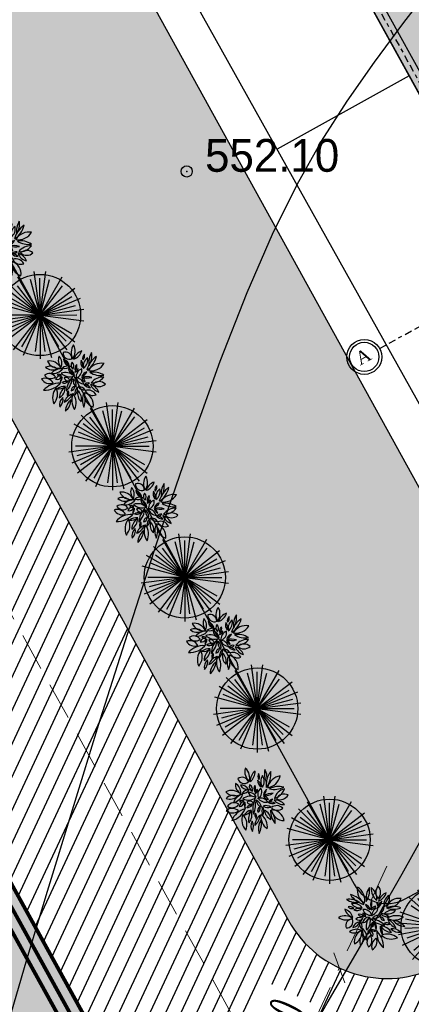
# Model space of a CAD drawing. Extents: x 883 to 364438, y -13 to 4201180.
# Tile 211 of 256: x 364201 to 364211, y 4200803 to 4200829. Entities that reach past the tile are written whole.
import ezdxf

# ---------------------------------------------------------------- set-up
doc = ezdxf.new("R2010")
doc.units = 0
doc.header["$LTSCALE"] = 0.5
doc.header["$MEASUREMENT"] = 0
doc.header["$PDMODE"] = 32
doc.header["$PDSIZE"] = 0.3
for name, pattern in [('BORDERX2', [88.9, 25.4, -12.7, 25.4, -12.7, 0, -12.7]), ('CONTI', [0]), ('G_BUILDING_LINE', [3, 2, -1])]:
    doc.linetypes.add(name, pattern=pattern)
for name, color, linetype in [('(004) Точки рельефа', 7, 'Continuous'), ('GORIZDEFAULT', 32, 'CONTI'), ('PI_TTDEFAULT', 5, 'CONTI'), ('Сосна горная', 7, 'Continuous'), ('шрифт', 1, 'Continuous')]:
    doc.layers.add(name, color=color, linetype=linetype)
for name, color, linetype, lineweight in [('(032) Горизонтали утолщенные', 32, 'Continuous', 30), ('.', 7, 'Continuous', 15), ('Сплошная толстая', 7, 'Continuous', 40)]:
    doc.layers.add(name, color=color, linetype=linetype, lineweight=lineweight)
doc.styles.add('ATTR', font='romans.shx', dxfattribs={"width": 0.8, "height": 0.470416})
doc.styles.add('D-431', font='d431.ttf')
doc.styles.get("Standard").update_dxf_attribs({"font": 'times.ttf'})
doc.styles.add('TimesNewRomanCyr', font='times.ttf', dxfattribs={"width": 0.5, "height": 1})
doc.dimstyles.new('GENPLAN1', dxfattribs={"dimscale": 0.5, "dimtxt": 1, "dimasz": 1.2, "dimexe": 1.3, "dimexo": 1.5, "dimgap": 0.5, "dimtad": 1, "dimdec": 1, "dimzin": 0, "dimdsep": 46, "dimtxsty": 'TimesNewRomanCyr', "dimblk1": 'OBLIQUE', "dimblk2": 'OBLIQUE', "dimsah": 1, "dimcen": 1, "dimadec": 0, "dimazin": 0, "dimtfac": 0.75, "dimtdec": 1, "dimtix": 1, "dimtmove": 0, "dimatfit": 3, "dimfxl": 1, "dimtvp": 1.2, "dimtfill": 1, "dimlwd": 0, "dimlwe": 0, "dimarcsym": 0})

# ---------------------------------------------------------------- blocks, each defined once
blk = doc.blocks.new('gergrgrre')
at = {"layer": '(032) Горизонтали утолщенные', "color": 32}
blk.add_polyline3d([(360504.39, 4200800.37, 552), (360505.38, 4200803.73, 552), (360505.93, 4200805.56, 552), (360506.59, 4200807.73, 552), (360507.33, 4200810.13, 552), (360508.13, 4200812.64, 552), (360508.94, 4200815.16, 552), (360509.76, 4200817.55, 552), (360510.53, 4200819.71, 552), (360511.25, 4200821.55, 552), (360511.93, 4200823.1, 552), (360512.59, 4200824.43, 552), (360513.24, 4200825.59, 552), (360513.92, 4200826.66, 552), (360514.65, 4200827.7, 552), (360515.43, 4200828.76, 552), (360516.3, 4200829.89, 552)], dxfattribs=at)
at = {"layer": 'GORIZDEFAULT', "color": 32}
blk.add_polyline3d([(360502.04, 4200784.3, 551.5), (360503.04, 4200785.47, 551.5), (360504.07, 4200786.7, 551.5), (360505.1, 4200787.96, 551.5), (360506.1, 4200789.23, 551.5), (360507.02, 4200790.48, 551.5), (360507.83, 4200791.68, 551.5), (360508.52, 4200792.8, 551.5), (360509.09, 4200793.86, 551.5), (360509.59, 4200794.89, 551.5), (360510.04, 4200795.9, 551.5), (360510.49, 4200796.91, 551.5), (360510.95, 4200797.95, 551.5), (360511.46, 4200799.03, 551.5), (360512.06, 4200800.18, 551.5), (360512.71, 4200801.37, 551.5), (360513.39, 4200802.57, 551.5), (360514.09, 4200803.77, 551.5), (360514.76, 4200804.92, 551.5), (360515.39, 4200806.02, 551.5), (360515.95, 4200807.03, 551.5)], dxfattribs=at)
at = {"layer": 'PI_TTDEFAULT', "color": 5}
blk.add_point((360509.64, 4200824.78, 552.1), dxfattribs=at)
at = {"layer": '(004) Точки рельефа', "style": 'D-431'}
blk.add_text('552.10', height=0.875, dxfattribs=at).set_placement((360510.13, 4200824.77))
blk = doc.blocks.new('A$C62d73b19')
at = {"color": 1, "linetype": 'BORDERX2', "ltscale": 15}
for p, q in [((-15096, 7628), (1263, 7628)), ((-10737, 7628), (-10737, -5332)), ((1263, -5328), (1263, 7628)), ((-15096, -4372), (1263, -4372))]:
    blk.add_line(p, q, dxfattribs=at)
at = {"layer": 'Сплошная толстая', "color": 0, "lineweight": 30}
for p, q in [((-10887, 7777), (1413, 7777)), ((-10887, -4522), (-10887, 7777)), ((1413, 7777), (1413, -4522)), ((-10587, 7477), (1113, 7477)), ((-10587, -4222), (-10587, 7477)), ((1113, 7477), (1113, -4222)), ((1113, -4222), (-10587, -4222)), ((1413, -4522), (-10887, -4522))]:
    blk.add_line(p, q, dxfattribs=at)
at = {"layer": 'шрифт', "color": 0}
for centre in [(-15563, 7628), (-15562, -4372), (-10737, -5798), (1263, -5794)]:
    blk.add_circle(centre, 466, dxfattribs=at)
at = {"layer": 'шрифт', "color": 0, "lineweight": 30}
for centre in [(-15563, 7628), (-15562, -4372), (-10737, -5798), (1263, -5794)]:
    blk.add_circle(centre, 391, dxfattribs=at)
at = {"layer": 'шрифт', "color": 0, "char_height": 350, "width": 219, "attachment_point": 2}
for s, insert in [('{\\fTimes New Roman|b0|i0|c204|p18;В}', (-15582, 7826)), ('{\\fTimes New Roman|b0|i0|c204|p18;А}', (-15581, -4175)), ('{\\fTimes New Roman|b0|i0|c204|p18;1}', (-10756, -5601)), ('{\\fTimes New Roman|b0|i0|c204|p18;3}', (1244, -5596))]:
    blk.add_mtext(s, dxfattribs=dict(at, insert=insert))
blk = doc.blocks.new('trhrh')
at = {"layer": '.', "linetype": 'Continuous', "lineweight": 30}
h = blk.add_hatch(color=4, dxfattribs=at)
h.dxf.hatch_style = 1
h.paths.add_polyline_path([(362343.562, 4200844.406), (362354.336, 4200850.341), (362360.27, 4200839.567), (362349.497, 4200833.633)])
h.paths.add_polyline_path([(362336.435, 4200857.034), (362347.208, 4200862.969), (362353.143, 4200852.196), (362342.369, 4200846.261)])
at = {"color": 18, "linetype": 'Continuous', "lineweight": 30, "true_color": 0x000000}
for points in [[(362330.981, 4200858.597), (362348.762, 4200868.391), (362365.723, 4200838.005), (362347.943, 4200828.21)], [(362343.562, 4200844.406), (362354.336, 4200850.341), (362360.27, 4200839.567), (362349.497, 4200833.633)]]:
    blk.add_lwpolyline(points, close=True, dxfattribs=at)
blk.add_lwpolyline([(362346.529, 4200839.019), (362343.007, 4200837.053)], dxfattribs=at)
at = {"color": 18, "linetype": 'Continuous', "lineweight": 30, "true_color": 0x000000, "xscale": 0.001, "yscale": 0.001, "zscale": 0.001, "rotation": 28.84872795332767}
blk.add_blockref('A$C62d73b19', (362356.851, 4200842.847), dxfattribs=at)
blk = doc.blocks.new('_Oblique')
at = {"color": 0, "linetype": 'ByBlock', "lineweight": -2}
blk.add_line((-0.5, -0.5), (0.5, 0.5), dxfattribs=at)
blk = doc.blocks.new('*D485')
at = {"color": 0, "linetype": 'G_BUILDING_LINE', "lineweight": 0, "transparency": 16777216}
for p, q in [((364261.271, 4200818.976), (364263.393, 4200814.991)), ((364263.087, 4200815.564), (364208.033, 4200786.263)), ((364206.217, 4200789.675), (364208.338, 4200785.689))]:
    blk.add_line(p, q, dxfattribs=at)
at = {"layer": 'Defpoints', "color": 0, "linetype": 'Continuous', "lineweight": 30, "transparency": 16777216}
for p in [(364260.919, 4200819.638), (364205.864, 4200790.337), (364208.033, 4200786.263)]:
    blk.add_point(p, dxfattribs=at)
at = {"color": 0, "linetype": 'Continuous', "lineweight": 0, "transparency": 16777216, "xscale": 0.6, "yscale": 0.6, "zscale": 0.6}
for p, rotation in [((364263.087, 4200815.564), 28.02294709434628), ((364208.033, 4200786.263), 208.0229470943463)]:
    blk.add_blockref('_Oblique', p, dxfattribs=dict(at, rotation=rotation))
at = {"color": 0, "linetype": 'Continuous', "lineweight": 30, "transparency": 16777216, "insert": (364235.203, 4200801.585), "char_height": 1, "attachment_point": 5, "rotation": 28.0229, "style": 'TimesNewRomanCyr', "bg_fill": 3, "box_fill_scale": 1.25, "bg_fill_color": 256, "bg_fill_true_color": 13158600, "bg_fill_transparency": 0}
blk.add_mtext('62.4', dxfattribs=at)
blk = doc.blocks.new('*D486')
at = {"color": 0, "linetype": 'G_BUILDING_LINE', "lineweight": 0, "transparency": 16777216}
for p, q in [((364167.298, 4200858.755), (364164.51, 4200857.218)), ((364202.988, 4200788.752), (364165.079, 4200857.532)), ((364205.207, 4200789.975), (364202.419, 4200788.438))]:
    blk.add_line(p, q, dxfattribs=at)
at = {"layer": 'Defpoints', "color": 0, "linetype": 'Continuous', "lineweight": 30, "transparency": 16777216}
for p in [(364167.955, 4200859.117), (364165.079, 4200857.532), (364205.864, 4200790.337)]:
    blk.add_point(p, dxfattribs=at)
at = {"color": 0, "linetype": 'Continuous', "lineweight": 0, "transparency": 16777216, "xscale": 0.6, "yscale": 0.6, "zscale": 0.6}
for p, rotation in [((364165.079, 4200857.532), 118.8618541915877), ((364202.988, 4200788.752), 298.8618541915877)]:
    blk.add_blockref('_Oblique', p, dxfattribs=dict(at, rotation=rotation))
at = {"color": 0, "linetype": 'Continuous', "lineweight": 30, "transparency": 16777216, "insert": (364184.7, 4200823.509), "char_height": 1, "attachment_point": 5, "rotation": 298.8619, "style": 'TimesNewRomanCyr', "bg_fill": 3, "box_fill_scale": 1.25, "bg_fill_color": 256, "bg_fill_true_color": 13158600, "bg_fill_transparency": 0}
blk.add_mtext('78.5', dxfattribs=at)
blk = doc.blocks.new('*D635')
at = {"color": 0, "linetype": 'G_BUILDING_LINE', "lineweight": 0, "transparency": 16777216}
for p, q in [((364248.697, 4200821.34), (364248.401, 4200821.877)), ((364248.715, 4200821.307), (364205.208, 4200797.328)), ((364205.19, 4200797.361), (364204.894, 4200797.897))]:
    blk.add_line(p, q, dxfattribs=at)
at = {"layer": 'Defpoints', "color": 0, "linetype": 'Continuous', "lineweight": 30, "transparency": 16777216}
for p in [(364249.059, 4200820.684), (364205.208, 4200797.328), (364205.552, 4200796.704)]:
    blk.add_point(p, dxfattribs=at)
at = {"color": 0, "linetype": 'Continuous', "lineweight": 0, "transparency": 16777216, "xscale": 0.6, "yscale": 0.6, "zscale": 0.6}
for p, rotation in [((364248.715, 4200821.307), 28.86185419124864), ((364205.208, 4200797.328), 208.8618541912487)]:
    blk.add_blockref('_Oblique', p, dxfattribs=dict(at, rotation=rotation))
at = {"color": 0, "linetype": 'Continuous', "lineweight": 30, "transparency": 16777216, "insert": (364226.595, 4200809.984), "char_height": 1, "attachment_point": 5, "rotation": 28.8619, "style": 'TimesNewRomanCyr', "bg_fill": 3, "box_fill_scale": 1.25, "bg_fill_color": 256, "bg_fill_true_color": 13158600, "bg_fill_transparency": 0}
blk.add_mtext('49.7', dxfattribs=at)
blk = doc.blocks.new('*D636')
at = {"color": 0, "linetype": 'G_BUILDING_LINE', "lineweight": 0, "transparency": 16777216}
for p, q in [((364174.823, 4200859.763), (364175.34, 4200860.047)), ((364210.038, 4200795.745), (364174.77, 4200859.734)), ((364210.091, 4200795.774), (364210.607, 4200796.059))]:
    blk.add_line(p, q, dxfattribs=at)
at = {"layer": 'Defpoints', "color": 0, "linetype": 'Continuous', "lineweight": 30, "transparency": 16777216}
for p in [(364174.77, 4200859.734), (364174.166, 4200859.401), (364209.434, 4200795.412)]:
    blk.add_point(p, dxfattribs=at)
at = {"color": 0, "linetype": 'Continuous', "lineweight": 0, "transparency": 16777216, "xscale": 0.6, "yscale": 0.6, "zscale": 0.6}
for p, rotation in [((364174.77, 4200859.734), 118.861854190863), ((364210.038, 4200795.745), 298.861854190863)]:
    blk.add_blockref('_Oblique', p, dxfattribs=dict(at, rotation=rotation))
at = {"color": 0, "linetype": 'Continuous', "lineweight": 30, "transparency": 16777216, "insert": (364193.07, 4200828.106), "char_height": 1, "attachment_point": 5, "rotation": 298.8619, "style": 'TimesNewRomanCyr', "bg_fill": 3, "box_fill_scale": 1.25, "bg_fill_color": 256, "bg_fill_true_color": 13158600, "bg_fill_transparency": 0}
blk.add_mtext('73.1', dxfattribs=at)
blk = doc.blocks.new('*D645')
at = {"color": 0, "linetype": 'G_BUILDING_LINE', "lineweight": 0, "transparency": 16777216}
for p in [(364210.58, 4200806.227), (364208.006, 4200800.723)]:
    blk.add_line(p, (364209.309, 4200803.51), dxfattribs=at)
at = {"layer": 'Defpoints', "color": 0, "linetype": 'Continuous', "lineweight": 30, "transparency": 16777216}
for p in [(364210.58, 4200806.227), (364209.309, 4200803.51)]:
    blk.add_point(p, dxfattribs=at)
at = {"color": 0, "linetype": 'Continuous', "lineweight": 0, "transparency": 16777216, "xscale": 0.6, "yscale": 0.6, "zscale": 0.6, "rotation": 64.94356560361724}
blk.add_blockref('_Oblique', (364209.309, 4200803.51), dxfattribs=at)
at = {"color": 0, "linetype": 'Continuous', "lineweight": 30, "transparency": 16777216, "insert": (364207.715, 4200801.895), "char_height": 1, "attachment_point": 5, "rotation": 64.9436, "style": 'TimesNewRomanCyr', "bg_fill": 3, "box_fill_scale": 1.25, "bg_fill_color": 256, "bg_fill_true_color": 13158600, "bg_fill_transparency": 0}
blk.add_mtext('R3.0', dxfattribs=at)
blk = doc.blocks.new('Сосна горная 10')
at = {"layer": 'Сосна горная'}
h = blk.add_hatch(color=256, dxfattribs=at)
h.dxf.hatch_style = 1
h.set_gradient(color1=(74, 99, 64), color2=(177, 201, 179), tint=1, name='INVSPHERICAL')
edge = h.paths.add_edge_path()
edge.add_arc((0, 0), 5, 0, 360)
at = {"layer": 'Сосна горная', "color": 48}
for q in [(-1.4, 5.23), (0, 5.41), (2.07, 5), (-3.3, 4.29), (-2.27, 3.93), (-0.59, 4.5), (0.59, 4.5), (3.3, 4.29), (2.27, 3.93), (-4.29, 3.3), (-3.21, 3.21), (4.29, 3.3), (-3.93, 2.27), (3.93, 2.27), (5, 2.07), (-5.37, 0.71), (-5.37, -0.71), (-5, -2.07), (-4.54, 0), (-4.38, -1.17), (-4.29, -3.3), (-3.93, -2.27), (-2.76, -3.6), (-2.71, -4.69), (-1.17, -4.38), (-0.71, -5.37), (4.38, 1.17), (5.37, 0.71), (4.54, 0), (5.23, -1.4), (4.19, -1.74), (4.69, -2.71), (3.6, -2.76), (3.83, -3.83), (2.76, -3.6), (2.71, -4.69), (0.71, -5.37), (1.17, -4.38), (0, -4.54)]:
    blk.add_line((0, 0), q, dxfattribs=at)
blk.add_circle((0, 0), 5, dxfattribs=at)
at = {"layer": 'Сосна горная', "color": 48, "style": 'ATTR', "width": 0.8, "flags": 9}
blk.add_attdef('ESTCODE', (0, 0), '', height=0.0000217, dxfattribs=at)
blk = doc.blocks.new('*U649')
at = {"xscale": 0.2168317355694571, "yscale": 0.2168317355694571, "zscale": 0.2168317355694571, "rotation": 241.1902673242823}
blk.add_blockref('Сосна горная 10', (1.936, 0), dxfattribs=at)
blk = doc.blocks.new('*U650')
at = {"color": 0, "linetype": 'ByBlock', "lineweight": -2, "transparency": 16777216}
for p, rotation in [((364198.461, 4200826.143), 298.8618541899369), ((364200.392, 4200822.64), 298.8618541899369), ((364202.323, 4200819.136), 298.8618541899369), ((364204.254, 4200815.633), 298.8618541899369), ((364206.185, 4200812.13), 298.8618541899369), ((364208.115, 4200808.627), 298.8618541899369), ((364210.229, 4200805.291), 339.475055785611)]:
    blk.add_blockref('*U649', p, dxfattribs=dict(at, rotation=rotation))
blk = doc.blocks.new('озеления')
at = {"color": 1, "linetype": 'ByBlock'}
for centre, radius, start, end in [((144.985, 375.04), 0.73, 120.40857, 200.43118), ((143.931, 375.415), 0.73, 300.40857, 20.43118), ((145.276, 375.41), 1.523, 176.00956, 234.57675), ((142.761, 374.364), 1.523, 356.00956, 49.18601), ((145.239, 374.969), 0.597, 124.60082, 217.46579), ((144.426, 375.097), 0.597, 304.60082, 37.46579), ((146.078, 374.863), 1.062, 175.28394, 229.92847), ((144.336, 374.138), 1.062, 355.28394, 49.92847), ((146.103, 374.844), 0.801, 138.89686, 205.40693), ((144.776, 375.027), 0.801, 318.89686, 25.40693), ((146.369, 374.376), 0.943, 114.43033, 189.80695), ((145.049, 375.075), 0.943, 294.43033, 9.80695), ((142.63, 373.528), 0.778, 42.14373, 101.66666), ((143.049, 374.813), 0.778, 222.14373, 281.66666), ((143.189, 373.687), 1.143, 49.85059, 114.67195), ((143.449, 375.599), 1.143, 229.85059, 294.67195), ((144.015, 374.871), 1.016, 212.81844, 268.33426), ((143.132, 373.305), 1.016, 32.81844, 88.33426), ((144.721, 374.377), 0.877, 172.87776, 216.45617), ((143.161, 373.945), 0.877, 354.4977, 38.07611), ((144.736, 374.618), 0.508, 227.10765, 273.27006), ((144.42, 373.738), 0.508, 47.10765, 93.27006), ((144.939, 374.505), 0.372, 161.8817, 249.73011), ((144.456, 374.271), 0.372, 341.8817, 69.73011), ((145.756, 373.519), 0.971, 136.63556, 199.4278), ((144.134, 373.863), 0.971, 316.63556, 19.4278), ((145.163, 374.253), 0.308, 131.08234, 198.42695), ((144.667, 374.388), 0.308, 311.08234, 18.42695), ((145.813, 374.92), 0.796, 245.48932, 312.77516), ((146.032, 373.607), 0.796, 66.14593, 133.43177), ((142.113, 372.648), 1.208, 39.74877, 87.87017), ((143.087, 374.628), 1.208, 219.74877, 267.87017), ((142.453, 372.953), 1.082, 21.30152, 68.66), ((143.855, 374.354), 1.082, 201.30152, 248.66), ((143.47, 373.363), 0.364, 47.38731, 115.74759), ((143.558, 373.959), 0.364, 227.38731, 295.74759), ((144.876, 375.054), 1.743, 226.93945, 265.85826), ((143.56, 372.043), 1.743, 46.93945, 85.85826), ((143.721, 373.091), 0.33, 10.523, 90.86046), ((144.041, 373.481), 0.33, 190.523, 270.86046), ((144.76, 373.939), 0.463, 158.21186, 216.96735), ((143.961, 373.832), 0.463, 338.21186, 36.96735), ((144.789, 373.628), 0.325, 102.16354, 198.37984), ((144.412, 373.843), 0.325, 282.16354, 18.37984), ((144.813, 373.75), 0.58, 276.3902, 348.07215), ((145.454, 373.056), 0.58, 97.38832, 169.07027), ((145.66, 373.018), 0.409, 53.27719, 136.25647), ((146.006, 373.872), 0.59, 159.26102, 223.97228), ((145.019, 373.683), 0.59, 337.71225, 42.42351), ((145.464, 374.215), 0.683, 279.33237, 342.16991), ((146.225, 373.332), 0.683, 99.33237, 162.16991), ((146.598, 373.546), 0.49, 86.99646, 202.20578), ((146.646, 372.462), 0.96, 54.19362, 122.62197), ((146.17, 373.85), 0.49, 266.99646, 22.20578), ((142.991, 372.133), 1.243, 66.25516, 125.03347), ((142.79, 374.283), 1.243, 245.66929, 304.4476), ((143.501, 372.06), 0.863, 75.5726, 136.33853), ((143.092, 373.492), 0.863, 255.5726, 316.33853), ((143.483, 372.452), 0.691, 43.3367, 98.0592), ((143.889, 373.61), 0.691, 223.3367, 278.0592), ((143.391, 372.878), 0.64, 305.35468, 0.2444), ((144.401, 372.359), 0.64, 125.35468, 180.2444), ((144.51, 372.564), 0.702, 80.1717, 138.31359), ((144.106, 373.723), 0.702, 260.1717, 318.31359), ((144.066, 373.062), 0.626, 280.59637, 4.05239), ((144.854, 372.427), 0.626, 98.32556, 181.78157), ((144.784, 372.409), 0.629, 18.72648, 98.58194), ((145.286, 373.233), 0.629, 198.72648, 278.58194), ((145.08, 372.856), 0.301, 4.751, 78.47786), ((145.44, 373.176), 0.301, 184.751, 258.47786), ((145.402, 372.746), 0.401, 36.62615, 104.04181), ((145.627, 373.375), 0.401, 216.62615, 284.04181), ((145.609, 373.628), 0.409, 233.27719, 316.25647), ((145.855, 372.066), 0.623, 71.39699, 126.56013), ((145.683, 373.156), 0.623, 251.39699, 306.56013), ((147.011, 373.506), 0.93, 198.50932, 254.24661), ((145.876, 372.316), 0.93, 18.50932, 74.24661), ((146.72, 374.068), 0.96, 232.09547, 300.52382), ((143.019, 371.095), 1.457, 67.9577, 112.0423), ((143.019, 373.797), 1.457, 247.9577, 292.0423), ((143.425, 371.405), 1.006, 81.94051, 161.39642), ((142.613, 372.722), 1.006, 261.94051, 341.39642), ((144.018, 371.759), 0.663, 118.58777, 201.47073), ((143.106, 372.11), 0.663, 296.50487, 19.38784), ((144.548, 371.044), 0.973, 111.24988, 164.37382), ((143.259, 372.213), 0.973, 291.24988, 344.37382), ((144.69, 371.881), 0.753, 133.98943, 174.65987), ((143.434, 372.507), 0.753, 312.38089, 353.05133), ((143.935, 372.113), 0.376, 346.67124, 51.57876), ((144.555, 372.304), 0.376, 162.60507, 227.51259), ((145.428, 371.827), 1.115, 176.71459, 233.4855), ((143.652, 370.995), 1.115, 356.71459, 53.4855), ((144.836, 372.103), 0.518, 100.74042, 152.60199), ((144.301, 372.854), 0.518, 278.30282, 330.16438), ((145.93, 372.15), 1.247, 159.04336, 194.09397), ((143.539, 372.245), 1.247, 341.32788, 16.37849), ((144.566, 372.012), 0.639, 19.09754, 66.09222), ((145.429, 372.805), 0.639, 199.09754, 246.09222), ((146.362, 371.179), 1.483, 146.55062, 189.60629), ((143.663, 371.749), 1.483, 326.55062, 9.60629), ((146.381, 371.906), 1.147, 169.97973, 239.55579), ((144.67, 371.121), 1.147, 349.74369, 59.31975), ((146.742, 373.21), 1.77, 214.85184, 256.83294), ((144.867, 370.503), 1.77, 33.73455, 75.71565), ((145.597, 371.668), 0.826, 37.94947, 102.05959), ((146.076, 372.984), 0.826, 217.94947, 282.05959), ((145.89, 370.668), 1.408, 57.8807, 99.81892), ((146.398, 373.249), 1.408, 237.8807, 279.81892), ((146.192, 372.133), 0.421, 42.17982, 106.95612), ((146.381, 372.819), 0.421, 222.17982, 286.95612), ((144.737, 371.284), 0.696, 137.28165, 222.71835), ((143.714, 371.284), 0.696, 317.28165, 42.71835)]:
    blk.add_arc(centre, radius, start, end, dxfattribs=at)

msp = doc.modelspace()

# ---------------------------------------------------------------- hatches: boundary and pattern name
at = {"layer": '.', "ltscale": 0.149071}
h = msp.add_hatch(color=256, dxfattribs=at)
h.dxf.hatch_style = 1
h.set_gradient(color1=(51, 204, 0), color2=(51, 204, 0), tint=1)
edge = h.paths.add_edge_path(flags=17)
edge.add_line((364181.334, 4200853.075), (364207.952, 4200804.779))
edge.add_arc((364210.58, 4200806.227), 3, 208.8619, 298.0817)
edge.add_line((364211.992, 4200803.58), (364213.022, 4200804.13))
edge.add_line((364213.022, 4200804.13), (364240.832, 4200818.953))
edge.add_arc((364239.421, 4200821.6), 3, 298.0581, 388.8487)
edge.add_line((364242.048, 4200823.048), (364232.152, 4200841.012))
edge.add_line((364232.152, 4200841.012), (364225.428, 4200837.295))
edge.add_line((364225.428, 4200837.295), (364231.706, 4200825.907))
edge.add_line((364231.706, 4200825.907), (364212.109, 4200815.132))
edge.add_line((364212.109, 4200815.132), (364194.345, 4200847.36))
edge.add_line((364194.345, 4200847.36), (364213.831, 4200858.073))
edge.add_line((364213.831, 4200858.073), (364220.104, 4200846.691))
edge.add_line((364220.104, 4200846.691), (364226.941, 4200850.471))
edge.add_line((364226.941, 4200850.471), (364215.218, 4200871.75))
edge.add_arc((364212.59, 4200870.302), 3, 28.854, 118.8619)
edge.add_line((364211.142, 4200872.929), (364182.513, 4200857.15))
edge.add_arc((364183.961, 4200854.523), 3, 118.8619, 208.8619)
h.paths.add_polyline_path([(364223.816, 4200885.529), (364215.777, 4200881.1), (364222.97, 4200868.093), (364225.932, 4200869.78), (364225.016, 4200871.444), (364228.022, 4200873.045), (364231.302, 4200867.089), (364228.296, 4200865.488), (364227.38, 4200867.152), (364224.405, 4200865.438), (364239.062, 4200838.832), (364247.111, 4200843.263)], flags=17)
h.paths.add_polyline_path([(364253.505, 4200831.533), (364248.484, 4200828.839), (364246.463, 4200832.511), (364243.456, 4200830.855), (364250.837, 4200817.456), (364206.983, 4200794.108), (364171.735, 4200858.06), (364215.253, 4200882.046), (364215.293, 4200881.975), (364218.696, 4200883.85), (364217.714, 4200885.629), (364169.042, 4200858.803), (364206.184, 4200791.414), (364259.894, 4200819.928)])
at = {"layer": '.', "linetype": 'Continuous', "lineweight": 30, "true_color": 0x991b1e}
h = msp.add_hatch(dxfattribs=at)
h.set_pattern_fill('ANSI31', color=244, scale=3, angle=20)
h.set_pattern_definition([(65, (937.88402, 0), (-0.33986542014, 0.158481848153), [])])
edge = h.paths.add_edge_path()
edge.add_line((364171.735, 4200858.06), (364215.253, 4200882.046))
edge.add_line((364215.253, 4200882.046), (364215.293, 4200881.975))
edge.add_line((364215.293, 4200881.975), (364218.695, 4200883.851))
edge.add_line((364218.695, 4200883.851), (364219.178, 4200882.974))
edge.add_line((364219.178, 4200882.974), (364215.78, 4200881.094))
edge.add_line((364215.78, 4200881.094), (364222.97, 4200868.093))
edge.add_line((364222.97, 4200868.093), (364225.932, 4200869.78))
edge.add_line((364225.932, 4200869.78), (364227.38, 4200867.152))
edge.add_line((364227.38, 4200867.152), (364224.405, 4200865.438))
edge.add_line((364224.405, 4200865.438), (364239.053, 4200838.827))
edge.add_line((364239.053, 4200838.827), (364250.804, 4200845.215))
edge.add_line((364250.804, 4200845.215), (364242.014, 4200861.166))
edge.add_line((364242.014, 4200861.166), (364246.853, 4200863.833))
edge.add_line((364246.853, 4200863.833), (364259.996, 4200839.984))
edge.add_arc((364257.368, 4200838.536), 3, 28.8577, 118.8577)
edge.add_line((364255.92, 4200841.163), (364244.711, 4200834.986))
edge.add_line((364244.711, 4200834.986), (364246.165, 4200832.347))
edge.add_line((364246.165, 4200832.347), (364243.456, 4200830.855))
edge.add_line((364243.456, 4200830.855), (364250.837, 4200817.456))
edge.add_line((364250.837, 4200817.456), (364218.224, 4200800.092))
edge.add_line((364218.224, 4200800.092), (364215.397, 4200805.396))
edge.add_line((364215.397, 4200805.396), (364240.832, 4200818.953))
edge.add_arc((364239.421, 4200821.6), 3, 298.0581, 388.8487)
edge.add_line((364242.048, 4200823.048), (364232.152, 4200841.012))
edge.add_line((364232.152, 4200841.012), (364225.428, 4200837.295))
edge.add_line((364225.428, 4200837.295), (364220.104, 4200846.691))
edge.add_line((364220.104, 4200846.691), (364226.941, 4200850.471))
edge.add_line((364226.941, 4200850.471), (364215.218, 4200871.75))
edge.add_arc((364212.59, 4200870.302), 3, 28.854, 118.8619)
edge.add_line((364211.142, 4200872.929), (364182.513, 4200857.15))
edge.add_arc((364183.961, 4200854.523), 3, 118.8619, 208.8619)
edge.add_line((364181.334, 4200853.075), (364186.376, 4200843.926))
edge.add_line((364186.376, 4200843.926), (364181.122, 4200841.03))
edge.add_line((364181.122, 4200841.03), (364171.735, 4200858.06))
edge = h.paths.add_edge_path()
edge.add_line((364181.122, 4200841.03), (364186.376, 4200843.926))
edge.add_line((364186.376, 4200843.926), (364207.952, 4200804.779))
edge.add_arc((364210.58, 4200806.227), 3, 208.8619, 298.0817)
edge.add_line((364211.992, 4200803.58), (364215.397, 4200805.396))
edge.add_line((364215.397, 4200805.396), (364218.224, 4200800.092))
edge.add_line((364218.224, 4200800.092), (364206.983, 4200794.108))
edge.add_line((364206.983, 4200794.108), (364181.122, 4200841.03))

# ---------------------------------------------------------------- linework, layer by layer
at = {"color": 18, "linetype": 'Continuous', "lineweight": 30, "true_color": 0x000000}
msp.add_lwpolyline([(364253.505, 4200831.533), (364248.484, 4200828.839), (364246.463, 4200832.511), (364243.456, 4200830.855), (364250.837, 4200817.456), (364206.983, 4200794.108), (364171.735, 4200858.06), (364215.253, 4200882.046), (364215.293, 4200881.975), (364218.696, 4200883.85), (364217.714, 4200885.629), (364169.042, 4200858.803), (364206.184, 4200791.414), (364259.894, 4200819.928)], close=True, dxfattribs=at)
at = {"linetype": 'CONTI', "lineweight": 30, "elevation": -1065.319}
msp.add_lwpolyline([(364181.334, 4200853.075), (364207.952, 4200804.779, 0.410231), (364211.992, 4200803.58), (364213.022, 4200804.13), (364240.832, 4200818.953, 0.418261), (364242.048, 4200823.048), (364232.152, 4200841.012), (364225.428, 4200837.295), (364231.706, 4200825.907), (364212.109, 4200815.132), (364194.345, 4200847.36), (364213.831, 4200858.073), (364220.104, 4200846.691), (364226.941, 4200850.471), (364215.218, 4200871.75, 0.414254), (364211.142, 4200872.929), (364182.513, 4200857.15, 0.414214)], format="xyb", close=True, dxfattribs=at)

# ---------------------------------------------------------------- block references
at = {"linetype": 'Continuous'}
msp.add_blockref('gergrgrre', (3695.599, 0), dxfattribs=at)
at = {"color": 5, "linetype": 'Continuous', "lineweight": 30}
msp.add_blockref('trhrh', (1864.645, -11.683, -6383.384), dxfattribs=at)

# ---------------------------------------------------------------- next in the draw order: dimensions: what is measured, and where the dimension line sits
dim = msp.add_aligned_dim(p1=(364260.919, 4200819.638), p2=(364205.864, 4200790.337), distance=4.615, dimstyle='GENPLAN1', dxfattribs=at)
dim.commit()
dim.dimension.update_dxf_attribs({"geometry": '*D485', "text_midpoint": (364235.203, 4200801.585)})

# ---------------------------------------------------------------- next in the draw order: dimensions: what is measured, and where the dimension line sits
dim = msp.add_aligned_dim(p1=(364205.864, 4200790.337), p2=(364167.955, 4200859.117), distance=3.284, dimstyle='GENPLAN1', dxfattribs=at)
dim.commit()
dim.dimension.update_dxf_attribs({"geometry": '*D486', "text_midpoint": (364184.7, 4200823.509)})

# ---------------------------------------------------------------- next in the draw order: linework, layer by layer
at = {"color": 4, "linetype": 'Continuous', "lineweight": 30, "const_width": 0.1}
for points in [[(364243.981, 4200831.144), (364251.656, 4200817.212), (364206.743, 4200793.3), (364170.92, 4200858.296), (364215.489, 4200882.861), (364215.818, 4200882.265)], [(364243.718, 4200830.999), (364251.246, 4200817.334), (364206.863, 4200793.704), (364171.327, 4200858.178), (364215.371, 4200882.454), (364215.555, 4200882.12)], [(364243.455, 4200830.855), (364250.837, 4200817.456), (364206.983, 4200794.108), (364171.735, 4200858.06), (364215.253, 4200882.046), (364215.293, 4200881.975)]]:
    msp.add_lwpolyline(points, dxfattribs=at)
at = {"color": 5, "linetype": 'Continuous', "lineweight": 30}
msp.add_lwpolyline([(364181.122, 4200841.03), (364186.376, 4200843.926), (364207.952, 4200804.779, 0.410231), (364211.992, 4200803.58), (364215.397, 4200805.396), (364218.224, 4200800.092), (364206.983, 4200794.108)], format="xyb", close=True, dxfattribs=at)

# ---------------------------------------------------------------- next in the draw order: dimensions: what is measured, and where the dimension line sits
dim = msp.add_aligned_dim(p1=(364249.059, 4200820.684), p2=(364205.552, 4200796.704), distance=-0.712, dimstyle='GENPLAN1', dxfattribs=at)
dim.commit()
dim.dimension.update_dxf_attribs({"geometry": '*D635', "text_midpoint": (364226.595, 4200809.984)})

# ---------------------------------------------------------------- next in the draw order: dimensions: what is measured, and where the dimension line sits
dim = msp.add_aligned_dim(p1=(364209.434, 4200795.412), p2=(364174.166, 4200859.401), distance=-0.69, dimstyle='GENPLAN1', dxfattribs=at)
dim.commit()
dim.dimension.update_dxf_attribs({"geometry": '*D636', "text_midpoint": (364193.07, 4200828.106)})

# ---------------------------------------------------------------- next in the draw order: block references
at = {"linetype": 'Continuous'}
for p, xscale, yscale, zscale, rotation in [((364330.859, 4200771.962), 0.3499999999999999, 0.3499999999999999, 0.3499999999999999, 89.92825817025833), ((364332.79, 4200768.459), 0.3499999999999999, 0.3499999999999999, 0.3499999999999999, 89.92825817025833), ((364334.721, 4200764.955), 0.3499999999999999, 0.3499999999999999, 0.3499999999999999, 89.92825817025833), ((364336.651, 4200761.452), 0.3499999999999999, 0.3499999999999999, 0.3499999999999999, 89.92825817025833), ((364347.074, 4200802.213), 0.35, 0.35, 0.35, 108.8186947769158)]:
    msp.add_blockref('озеления', p, dxfattribs=dict(at, xscale=xscale, yscale=yscale, zscale=zscale, rotation=rotation))

# ---------------------------------------------------------------- next in the draw order: dimensions: what is measured, and where the dimension line sits
at = {"color": 5, "linetype": 'Continuous', "lineweight": 30}
dim = msp.add_radius_dim(center=(364210.58, 4200806.227), mpoint=(364209.309, 4200803.51), dimstyle='GENPLAN1', dxfattribs=at)
dim.commit()
dim.dimension.update_dxf_attribs({"geometry": '*D645', "text_midpoint": (364207.715, 4200801.895)})

# ---------------------------------------------------------------- next in the draw order: linework, layer by layer
msp.add_lwpolyline([(364225.19, 4200849.506), (364213.456, 4200870.802, 0.430758), (364212.125, 4200871.187), (364183.479, 4200855.398, 0.414214), (364183.085, 4200854.04), (364209.704, 4200805.745, 0.410231), (364211.051, 4200805.345), (364239.891, 4200820.718, 0.417943), (364240.297, 4200822.082), (364230.376, 4200840.03)], format="xyb", dxfattribs=at)

# ---------------------------------------------------------------- next in the draw order: block references
msp.add_blockref('*U650', (0, 0), dxfattribs=at)
at = {"linetype": 'Continuous', "xscale": 0.3499999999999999, "yscale": 0.3499999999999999, "zscale": 0.3499999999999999, "rotation": 179.1253322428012}
msp.add_blockref('озеления', (364262.803, 4200934.69), dxfattribs=at)

doc.saveas('drawing.dxf')
